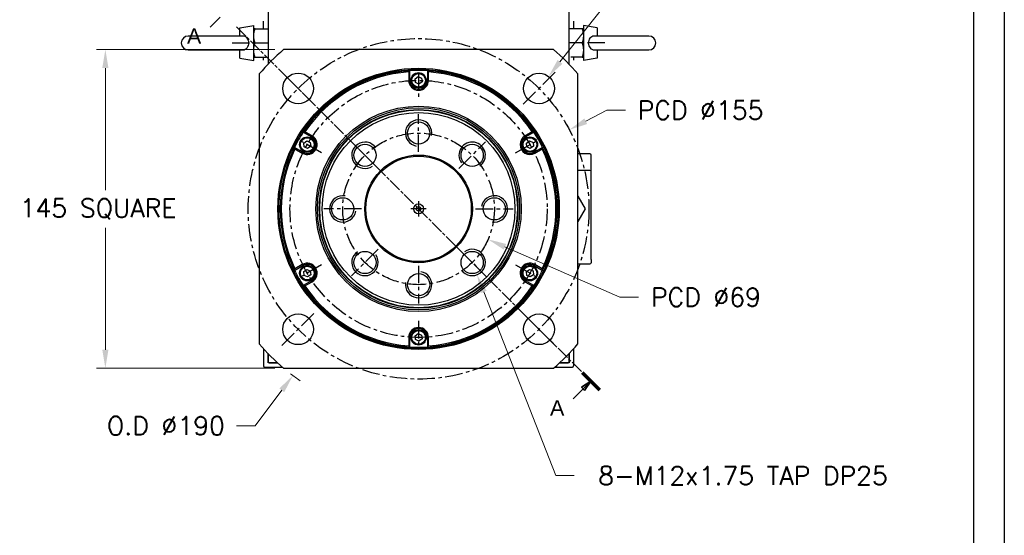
# Model space of a CAD drawing. Extents: x 18241 to 19925, y 5388 to 6587.
# Tile 8 of 23: x 19475 to 19923, y 5707 to 5941. Entities that reach past the tile are written whole.
import ezdxf

# ---------------------------------------------------------------- set-up
doc = ezdxf.new("R2010")
doc.units = 0
doc.header["$LTSCALE"] = 25.4
doc.linetypes.add('CENTER', pattern=[2, 1.25, -0.25, 0.25, -0.25])
doc.linetypes.add('CHAIN', pattern=[0.3543, 0.2362, -0.0295, 0.0591, -0.0295])
doc.layers.get('0').update_dxf_attribs({"linetype": 'CONTINUOUS'})
doc.layers.get('Defpoints').update_dxf_attribs({"linetype": 'CONTINUOUS'})
doc.layers.add('ATA-CENTER', color=133, linetype='CENTER')
for name, color, linetype, lineweight in [('ATA-DIM', 252, 'CONTINUOUS', 25), ('ATA-SECTION', 3, 'CONTINUOUS', 35), ('ATA-Thread', 3, 'CONTINUOUS', 25)]:
    doc.layers.add(name, color=color, linetype=linetype, lineweight=lineweight)
doc.styles.get("Standard").update_dxf_attribs({"font": 'simplex.shx'})
doc.styles.add('주 문자 (ISO)', font='arial.ttf')
doc.dimstyles.new('ata_A1', dxfattribs={"dimtxt": 4.2, "dimasz": 4.2, "dimexe": 2, "dimexo": 2, "dimgap": 2, "dimtad": 0, "dimtih": 1, "dimtoh": 1, "dimdec": 6, "dimdsep": 46, "dimtxsty": 'Standard', "dimcen": 0, "dimclrd": 252, "dimclre": 252, "dimclrt": 4, "dimadec": 6, "dimazin": 2, "dimtfac": 1, "dimtdec": 6, "dimtofl": 0, "dimtmove": 0, "dimatfit": 3, "dimfxl": 0, "dimtolj": 1, "dimtzin": 0, "dimlwd": 0, "dimlwe": 0, "dimarcsym": 0})

# ---------------------------------------------------------------- blocks, each defined once
blk = doc.blocks.new('*D9774')
at = {"layer": 'ATA-DIM', "color": 252, "lineweight": 0}
for p, q in [((19749.57, 5958.81), (19720.46, 5921.99)), ((19757.99, 5958.81), (19749.57, 5958.81))]:
    blk.add_line(p, q, dxfattribs=at)
at = {"layer": 'ATA-DIM', "color": 252}
blk.add_solid([(19719.36, 5922.86), (19721.56, 5921.12), (19715.25, 5915.4)], dxfattribs=at)
at = {"layer": 'Defpoints', "color": 0}
for p in [(19715.25, 5915.4), (19706.57, 5904.42)]:
    blk.add_point(p, dxfattribs=at)
at = {"layer": 'ATA-DIM', "color": 4, "insert": (19800.97, 5958.81), "char_height": 8.4, "attachment_point": 5}
blk.add_mtext('4-%%c14 THRU', dxfattribs=at)
blk = doc.blocks.new('*D9776')
at = {"layer": 'ATA-DIM', "color": 252, "lineweight": 0}
for p, q in [((19747.67, 5814.93), (19695.39, 5837.87)), ((19756.12, 5814.93), (19747.67, 5814.93))]:
    blk.add_line(p, q, dxfattribs=at)
at = {"layer": 'ATA-DIM', "color": 252}
blk.add_solid([(19695.95, 5839.15), (19694.83, 5836.59), (19687.7, 5841.24)], dxfattribs=at)
at = {"layer": 'Defpoints', "color": 0}
for p in [(19624.52, 5868.97), (19687.7, 5841.24)]:
    blk.add_point(p, dxfattribs=at)
at = {"layer": 'ATA-DIM', "color": 4, "insert": (19786.87, 5814.93), "char_height": 8.4, "attachment_point": 5}
blk.add_mtext('PCD %%c69', dxfattribs=at)
blk = doc.blocks.new('*D9780')
at = {"layer": 'ATA-DIM', "color": 252, "lineweight": 0}
for p, q in [((19590.72, 5927.61), (19509.59, 5927.61)), ((19513.59, 5919.21), (19513.59, 5863.69)), ((19513.59, 5791.01), (19513.59, 5846.53)), ((19590.72, 5782.61), (19509.59, 5782.61))]:
    blk.add_line(p, q, dxfattribs=at)
at = {"layer": 'ATA-DIM', "color": 252}
for points in [[(19514.99, 5919.21), (19512.19, 5919.21), (19513.59, 5927.61)], [(19512.19, 5791.01), (19514.99, 5791.01), (19513.59, 5782.61)]]:
    blk.add_solid(points, dxfattribs=at)
at = {"layer": 'Defpoints', "color": 0}
for p in [(19594.72, 5927.61), (19513.59, 5782.61), (19594.72, 5782.61)]:
    blk.add_point(p, dxfattribs=at)
at = {"layer": 'ATA-DIM', "color": 4, "insert": (19474.61, 5859.69), "char_height": 8.4, "attachment_point": 1}
blk.add_mtext('\\A1;145 SQUARE', dxfattribs=at)
blk = doc.blocks.new('*D9779')
at = {"layer": 'ATA-DIM', "color": 252, "lineweight": 0}
for p, q in [((19741.83, 5900.04), (19732.19, 5894.99)), ((19750.23, 5900.04), (19741.83, 5900.04))]:
    blk.add_line(p, q, dxfattribs=at)
at = {"layer": 'ATA-DIM', "color": 252}
blk.add_solid([(19731.54, 5896.23), (19732.84, 5893.75), (19724.75, 5891.09)], dxfattribs=at)
at = {"layer": 'Defpoints', "color": 0}
for p in [(19724.75, 5891.09), (19587.47, 5819.13)]:
    blk.add_point(p, dxfattribs=at)
at = {"layer": 'ATA-DIM', "color": 4, "insert": (19784.43, 5900.04), "char_height": 8.4, "attachment_point": 5}
blk.add_mtext('PCD %%c155', dxfattribs=at)
blk = doc.blocks.new('*D9778')
at = {"layer": 'ATA-DIM', "color": 252, "lineweight": 0}
for p, q in [((19581.73, 5756.43), (19593.87, 5772.54)), ((19573.31, 5756.43), (19581.73, 5756.43))]:
    blk.add_line(p, q, dxfattribs=at)
blk.add_arc((19656.11, 5855.11), 95, 232.156, 235.4049, dxfattribs=at)
at = {"layer": 'ATA-DIM', "color": 252}
blk.add_solid([(19594.99, 5771.69), (19592.75, 5773.38), (19598.93, 5779.24)], dxfattribs=at)
at = {"layer": 'Defpoints', "color": 0}
for p in [(19656.11, 5855.11), (19598.93, 5779.24)]:
    blk.add_point(p, dxfattribs=at)
at = {"layer": 'ATA-DIM', "color": 4, "insert": (19541.13, 5756.43), "char_height": 8.4, "attachment_point": 5}
blk.add_mtext('O.D %%C190', dxfattribs=at)
blk = doc.blocks.new('*D9777')
at = {"layer": 'ATA-DIM', "color": 252, "lineweight": 0}
for p, q in [((19718.53, 5733.71), (19685.76, 5817.31)), ((19726.94, 5733.71), (19718.53, 5733.71))]:
    blk.add_line(p, q, dxfattribs=at)
at = {"layer": 'ATA-DIM', "color": 252}
blk.add_solid([(19687.06, 5817.82), (19684.45, 5816.79), (19682.69, 5825.13)], dxfattribs=at)
at = {"layer": 'Defpoints', "color": 0}
for p in [(19678.31, 5836.3), (19682.69, 5825.13)]:
    blk.add_point(p, dxfattribs=at)
at = {"layer": 'ATA-DIM', "color": 4, "insert": (19803.73, 5733.71), "char_height": 8.4, "attachment_point": 5}
blk.add_mtext('8-M12x1.75 TAP DP25', dxfattribs=at)
blk = doc.blocks.new('ata-Border-A1-002')
at = {"color": 253, "ltscale": 0.5}
blk.add_line((841, 594), (841, 0), dxfattribs=at)
blk.add_line((834, 585), (834, 9))

msp = doc.modelspace()

# ---------------------------------------------------------------- linework, layer by layer
for p, q in [((19587.6078317, 6067.6073375), (19587.6078317, 5920.9309655)), ((19724.6078317, 5920.9309655), (19724.6078317, 6067.6073375)), ((19574.8078317, 5937.4964775), (19581.1078317, 5938.6073375)), ((19574.8078317, 5933.7573375), (19574.8078317, 5937.4964775)), ((19581.1078317, 5922.6073375), (19581.1078317, 5938.6073375)), ((19581.6883883, 5937.1073375), (19587.6078317, 5937.1073375)), ((19585.6078317, 5937.1073375), (19585.6078317, 5940.6073375)), ((19730.5272752, 5937.1073375), (19724.6078317, 5937.1073375)), ((19726.6078317, 5940.6073375), (19726.6078317, 5937.1073375)), ((19731.1078317, 5938.6073375), (19731.1078317, 5922.6073375)), ((19737.4078317, 5937.4964775), (19731.1078317, 5938.6073375)), ((19737.4078317, 5937.4964775), (19737.4078317, 5933.7573375)), ((19575.9695797, 5933.7573375), (19551.3078317, 5933.7573375)), ((19760.9078317, 5933.7573375), (19736.2460838, 5933.7573375)), ((19551.3078317, 5927.4573375), (19575.9695797, 5927.4573375)), ((19574.8078317, 5923.7181975), (19574.8078317, 5927.4573375)), ((19581.6883883, 5930.6073375), (19587.6078317, 5930.6073375)), ((19717.4979775, 5927.6073375), (19594.717686, 5927.6073375)), ((19730.5272752, 5930.6073375), (19724.6078317, 5930.6073375)), ((19736.2460838, 5927.4573375), (19760.9078317, 5927.4573375)), ((19737.4078317, 5927.4573375), (19737.4078317, 5923.7181975)), ((19574.8078317, 5923.7181975), (19581.1078317, 5922.6073375)), ((19581.6883883, 5924.1073375), (19586.8257994, 5924.1073375)), ((19585.6078317, 5922.7842564), (19585.6078317, 5924.1073375)), ((19730.5272752, 5924.1073375), (19725.389864, 5924.1073375)), ((19726.6078317, 5924.1073375), (19726.6078317, 5922.7842564)), ((19737.4078317, 5923.7181975), (19731.1078317, 5922.6073375)), ((19583.6078317, 5916.4974833), (19583.6078317, 5793.7171917)), ((19651.6078317, 5917.445127), (19651.6078317, 5913.6073375)), ((19652.1078317, 5913.6073375), (19652.1078317, 5917.9802251)), ((19654.5314456, 5914.3249771), (19655.9411328, 5915.3313478)), ((19654.6981445, 5912.6009668), (19654.5314456, 5914.3249771)), ((19655.9411328, 5915.3313478), (19657.517519, 5914.6137082)), ((19657.517519, 5914.6137082), (19657.6842179, 5912.8896979)), ((19660.1078317, 5917.9802251), (19660.1078317, 5913.6073375)), ((19660.6078317, 5913.6073375), (19660.6078317, 5917.445127)), ((19728.6078317, 5793.7171917), (19728.6078317, 5916.4974833)), ((19652.1078317, 5913.6073375), (19651.6078317, 5913.6073375)), ((19656.2745307, 5911.8833272), (19654.6981445, 5912.6009668)), ((19657.6842179, 5912.8896979), (19656.2745307, 5911.8833272)), ((19660.1078317, 5913.6073375), (19660.6078317, 5913.6073375)), ((19603.6583138, 5890.0078829), (19607.4453456, 5887.8214391)), ((19607.6953456, 5888.2544518), (19604.3717224, 5890.1733466)), ((19607.4453456, 5887.8214391), (19607.6953456, 5888.2544518)), ((19707.8439411, 5890.1733466), (19704.5203179, 5888.2544518)), ((19704.7703179, 5887.8214391), (19704.5203179, 5888.2544518)), ((19704.7703179, 5887.8214391), (19708.5573497, 5890.0078829)), ((19603.4453456, 5880.8932359), (19599.6583138, 5883.0796797)), ((19603.8689594, 5885.0749771), (19605.2786467, 5886.0813478)), ((19604.0356584, 5883.3509668), (19603.8689594, 5885.0749771)), ((19605.6120446, 5882.6333272), (19604.0356584, 5883.3509668)), ((19605.2786467, 5886.0813478), (19606.8550328, 5885.3637082)), ((19607.0217318, 5883.6396979), (19605.6120446, 5882.6333272)), ((19606.8550328, 5885.3637082), (19607.0217318, 5883.6396979)), ((19705.1939317, 5885.0749771), (19706.6036189, 5886.0813478)), ((19705.3606306, 5883.3509668), (19705.1939317, 5885.0749771)), ((19706.9370168, 5882.6333272), (19705.3606306, 5883.3509668)), ((19706.6036189, 5886.0813478), (19708.1800051, 5885.3637082)), ((19708.346704, 5883.6396979), (19706.9370168, 5882.6333272)), ((19708.1800051, 5885.3637082), (19708.346704, 5883.6396979)), ((19712.5573497, 5883.0796797), (19708.7703179, 5880.8932359)), ((19599.8717224, 5882.3791179), (19603.1953456, 5880.4602232)), ((19603.4453456, 5880.8932359), (19603.1953456, 5880.4602232)), ((19708.7703179, 5880.8932359), (19709.0203179, 5880.4602232)), ((19709.0203179, 5880.4602232), (19712.3439411, 5882.3791179)), ((19734.1078317, 5880.1073375), (19728.6078317, 5880.1073375)), ((19734.6078317, 5874.6073375), (19734.6078317, 5879.6073375)), ((19734.6078317, 5872.1073375), (19734.6078317, 5874.6073375)), ((19734.1078317, 5872.6073375), (19728.6078317, 5872.6073375)), ((19734.6078317, 5832.1073375), (19734.6078317, 5872.1073375)), ((19728.6077903, 5860.8490791), (19731.9227863, 5855.1073375)), ((19731.9227863, 5855.1073375), (19728.6077903, 5849.3655959)), ((19599.6583138, 5827.1349953), (19603.4453456, 5829.3214391)), ((19603.1953456, 5829.7544518), (19599.8717224, 5827.8355571)), ((19603.4453456, 5829.3214391), (19603.1953456, 5829.7544518)), ((19708.7703179, 5829.3214391), (19709.0203179, 5829.7544518)), ((19708.7703179, 5829.3214391), (19712.5573497, 5827.1349953)), ((19712.3439411, 5827.8355571), (19709.0203179, 5829.7544518)), ((19728.6078317, 5830.1073375), (19734.1078317, 5830.1073375)), ((19734.6078317, 5832.1073375), (19734.6078317, 5830.6073375)), ((19603.8689594, 5826.5749771), (19605.2786467, 5827.5813478)), ((19604.0356584, 5824.8509668), (19603.8689594, 5826.5749771)), ((19605.6120446, 5824.1333272), (19604.0356584, 5824.8509668)), ((19605.2786467, 5827.5813478), (19606.8550328, 5826.8637082)), ((19607.0217318, 5825.1396979), (19605.6120446, 5824.1333272)), ((19606.8550328, 5826.8637082), (19607.0217318, 5825.1396979)), ((19705.1939317, 5826.5749771), (19706.6036189, 5827.5813478)), ((19705.3606306, 5824.8509668), (19705.1939317, 5826.5749771)), ((19706.9370168, 5824.1333272), (19705.3606306, 5824.8509668)), ((19706.6036189, 5827.5813478), (19708.1800051, 5826.8637082)), ((19708.346704, 5825.1396979), (19706.9370168, 5824.1333272)), ((19708.1800051, 5826.8637082), (19708.346704, 5825.1396979)), ((19607.4453456, 5822.3932359), (19603.6583138, 5820.2067921)), ((19604.3717224, 5820.0413284), (19607.6953456, 5821.9602232)), ((19607.4453456, 5822.3932359), (19607.6953456, 5821.9602232)), ((19704.7703179, 5822.3932359), (19704.5203179, 5821.9602232)), ((19704.5203179, 5821.9602232), (19707.8439411, 5820.0413284)), ((19708.5573497, 5820.2067921), (19704.7703179, 5822.3932359)), ((19654.5314456, 5797.3249771), (19655.9411328, 5798.3313478)), ((19654.6981445, 5795.6009668), (19654.5314456, 5797.3249771)), ((19655.9411328, 5798.3313478), (19657.517519, 5797.6137082)), ((19657.517519, 5797.6137082), (19657.6842179, 5795.8896979)), ((19652.1078317, 5796.6073375), (19651.6078317, 5796.6073375)), ((19651.6078317, 5796.6073375), (19651.6078317, 5792.769548)), ((19652.1078317, 5792.2344499), (19652.1078317, 5796.6073375)), ((19656.2745307, 5794.8833272), (19654.6981445, 5795.6009668)), ((19657.6842179, 5795.8896979), (19656.2745307, 5794.8833272)), ((19660.1078317, 5796.6073375), (19660.6078317, 5796.6073375)), ((19660.1078317, 5796.6073375), (19660.1078317, 5792.2344499)), ((19660.6078317, 5792.769548), (19660.6078317, 5796.6073375)), ((19585.6078317, 5791.4304186), (19585.6078317, 5783.6073375)), ((19587.6078317, 5789.2837095), (19587.6078317, 5785.6073375)), ((19587.6078317, 5785.1073375), (19587.6078317, 5789.2837095)), ((19724.6078317, 5785.6073375), (19724.6078317, 5789.2837095)), ((19724.6078317, 5789.2837095), (19724.6078317, 5785.1073375)), ((19726.6078317, 5791.4304186), (19726.6078317, 5783.6073375)), ((19588.1078317, 5785.1073375), (19587.6078317, 5785.6073375)), ((19591.8816689, 5785.1073375), (19587.6078317, 5785.1073375)), ((19588.1078317, 5785.1073375), (19591.8816689, 5785.1073375)), ((19720.3339946, 5785.1073375), (19724.1078317, 5785.1073375)), ((19724.6078317, 5785.1073375), (19720.3339946, 5785.1073375)), ((19724.6078317, 5785.6073375), (19724.1078317, 5785.1073375)), ((19586.1078317, 5783.1073375), (19594.13203, 5783.1073375)), ((19594.717686, 5782.6073375), (19717.4979775, 5782.6073375)), ((19718.0836335, 5783.1073375), (19726.1078317, 5783.1073375))]:
    msp.add_line(p, q)
for centre, radius in [((19656.1078317, 5855.1073375), 64), ((19656.1078317, 5855.1073375), 63.5), ((19601.3070562, 5909.908113), 7), ((19656.1078317, 5913.6073375), 3.5), ((19656.1078317, 5913.6073375), 3.1), ((19710.9086073, 5909.908113), 7), ((19656.1078317, 5855.1073375), 46.75), ((19656.1078317, 5855.1073375), 46.000379), ((19656.1078317, 5855.1073375), 45.2), ((19656.1078317, 5855.1073375), 45), ((19656.1078317, 5855.1073375), 43.8452995), ((19656.1078317, 5889.6073375), 5.0527847), ((19605.4453456, 5884.3573375), 3.5), ((19605.4453456, 5884.3573375), 3.1), ((19706.7703179, 5884.3573375), 3.5), ((19706.7703179, 5884.3573375), 3.1), ((19631.7126478, 5879.5025215), 5.0527847), ((19680.5030157, 5879.5025215), 5.0527847), ((19656.1078317, 5855.1073375), 24.5), ((19656.1078317, 5855.1073375), 24), ((19621.6078317, 5855.1073375), 5.0527847), ((19690.6078317, 5855.1073375), 5.0527847), ((19656.1078317, 5855.1073375), 2.25), ((19656.1078317, 5855.1073375), 1), ((19631.7126478, 5830.7121535), 5.0527847), ((19680.5030157, 5830.7121535), 5.0527847), ((19605.4453456, 5825.8573375), 3.5), ((19605.4453456, 5825.8573375), 3.1), ((19706.7703179, 5825.8573375), 3.5), ((19706.7703179, 5825.8573375), 3.1), ((19656.1078317, 5820.6073375), 5.0527847), ((19601.3070562, 5800.306562), 7), ((19710.9086073, 5800.306562), 7), ((19656.1078317, 5796.6073375), 3.5), ((19656.1078317, 5796.6073375), 3.1)]:
    msp.add_circle(centre, radius)
for centre, radius, start, end in [((19551.3078317, 5930.6073375), 3.15, 90, 270), ((19760.9078317, 5930.6073375), 3.15, 270, 90), ((19656.1078317, 5855.1073375), 95, 130.256612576, 139.743387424), ((19656.1078317, 5855.1073375), 95, 40.256612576, 49.743387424), ((19656.1078317, 5855.1073375), 63, 93.640275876, 146.359724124), ((19656.1078317, 5855.1073375), 62.5, 94.128868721, 145.871131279), ((19656.1078317, 5855.1073375), 63, 86.359724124, 93.640275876), ((19656.1078317, 5855.1073375), 63, 33.640275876, 86.359724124), ((19656.1078317, 5855.1073375), 62.5, 34.128868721, 85.871131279), ((19656.1078317, 5913.6073375), 4.5, 180, 0), ((19656.1078317, 5913.6073375), 4, 180, 0), ((19656.1078317, 5855.1073375), 63, 146.359724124, 153.640275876), ((19605.4453456, 5884.3573375), 4.5, 240, 60), ((19605.4453456, 5884.3573375), 4, 240, 60), ((19706.7703179, 5884.3573375), 4.5, 120, 300), ((19706.7703179, 5884.3573375), 4, 120, 300), ((19656.1078317, 5855.1073375), 63, 26.359724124, 33.640275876), ((19656.1078317, 5855.1073375), 63, 153.640275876, 206.359724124), ((19656.1078317, 5855.1073375), 63, 333.640275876, 26.359724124), ((19656.1078317, 5855.1073375), 62.5, 154.128868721, 205.871131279), ((19656.1078317, 5855.1073375), 62.5, 334.128868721, 25.871131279), ((19734.1078317, 5879.6073375), 0.5, 0, 90), ((19734.1078317, 5872.1073375), 0.5, 0, 90), ((19605.4453456, 5825.8573375), 4.5, 300, 120), ((19605.4453456, 5825.8573375), 4, 300, 120), ((19706.7703179, 5825.8573375), 4.5, 60, 240), ((19706.7703179, 5825.8573375), 4, 60, 240), ((19734.1078317, 5830.6073375), 0.5, 270, 0), ((19656.1078317, 5855.1073375), 63, 206.359724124, 213.640275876), ((19656.1078317, 5855.1073375), 63, 326.359724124, 333.640275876), ((19656.1078317, 5855.1073375), 63, 213.640275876, 266.359724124), ((19656.1078317, 5855.1073375), 62.5, 214.128868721, 265.871131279), ((19656.1078317, 5855.1073375), 63, 273.640275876, 326.359724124), ((19656.1078317, 5855.1073375), 62.5, 274.128868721, 325.871131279), ((19656.1078317, 5796.6073375), 4.5, 0, 180), ((19656.1078317, 5796.6073375), 4, 0, 180), ((19656.1078317, 5855.1073375), 95, 220.256612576, 229.743387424), ((19656.1078317, 5855.1073375), 95, 310.256612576, 319.743387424), ((19656.1078317, 5855.1073375), 63, 266.359724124, 273.640275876), ((19586.1078317, 5783.6073375), 0.5, 180, 270), ((19726.1078317, 5783.6073375), 0.5, 270, 0)]:
    msp.add_arc(centre, radius, start, end)
for points, weights in [([(19581.6883883, 5937.1073375), (19581.1078317, 5937.1073375), (19581.1078317, 5937.1073375)], [1.01001874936, 1.04314139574, 1]), ([(19581.1078317, 5933.8573375), (19581.1078317, 5935.3656677), (19581.6883883, 5937.1073375)], [1, 1.04314139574, 1.01001874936]), ([(19731.1078317, 5937.1073375), (19731.1078317, 5937.1073375), (19730.5272752, 5937.1073375)], [1, 1.04314139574, 1.01001874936]), ([(19730.5272752, 5937.1073375), (19731.1078317, 5935.3656677), (19731.1078317, 5933.8573375)], [1.01001874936, 1.04314139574, 1]), ([(19581.6883883, 5930.6073375), (19581.1078317, 5932.3490073), (19581.1078317, 5933.8573375)], [1.01001874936, 1.04314139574, 1]), ([(19731.1078317, 5933.8573375), (19731.1078317, 5932.3490073), (19730.5272752, 5930.6073375)], [1, 1.04314139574, 1.01001874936]), ([(19581.1078317, 5927.3573375), (19581.1078317, 5928.8656677), (19581.6883883, 5930.6073375)], [1, 1.04314139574, 1.01001874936]), ([(19581.6883883, 5924.1073375), (19581.1078317, 5925.8490073), (19581.1078317, 5927.3573375)], [1.01001874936, 1.04314139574, 1]), ([(19730.5272752, 5930.6073375), (19731.1078317, 5928.8656677), (19731.1078317, 5927.3573375)], [1.01001874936, 1.04314139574, 1]), ([(19731.1078317, 5927.3573375), (19731.1078317, 5925.8490073), (19730.5272752, 5924.1073375)], [1, 1.04314139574, 1.01001874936]), ([(19581.1078317, 5924.1073375), (19581.1078317, 5924.1073375), (19581.6883883, 5924.1073375)], [1, 1.04314139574, 1.01001874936]), ([(19730.5272752, 5924.1073375), (19731.1078317, 5924.1073375), (19731.1078317, 5924.1073375)], [1.01001874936, 1.04314139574, 1])]:
    msp.add_rational_spline(points, weights, degree=2)
for points in [[(19575.9695753, 5927.4573257), (19576.0526826, 5927.4573291), (19576.1355514, 5927.460434), (19576.5929128, 5927.4955519), (19576.9469973, 5927.5898494), (19577.6125559, 5927.9222073), (19577.9084769, 5928.1621657), (19578.395634, 5928.7584035), (19578.581111, 5929.1097048), (19578.8251932, 5929.8746425), (19578.8822382, 5930.2803924), (19578.8646754, 5931.098734), (19578.7894294, 5931.5028142), (19578.5113968, 5932.2474106), (19578.3131153, 5932.5818427), (19577.8155518, 5933.1318267), (19577.5257423, 5933.3470197), (19576.8589111, 5933.6544152), (19576.4921513, 5933.7384767), (19576.0606688, 5933.7564066), (19576.0151351, 5933.7573447), (19575.9695724, 5933.7573545)], [(19736.2460882, 5933.7573493), (19736.1629809, 5933.7573459), (19736.0801121, 5933.754241), (19735.6227507, 5933.7191231), (19735.2686662, 5933.6248256), (19734.6031076, 5933.2924676), (19734.3071866, 5933.0525093), (19733.8200295, 5932.4562715), (19733.6345525, 5932.1049702), (19733.3904703, 5931.3400325), (19733.3334253, 5930.9342826), (19733.3509881, 5930.115941), (19733.4262341, 5929.7118608), (19733.7042667, 5928.9672644), (19733.9025482, 5928.6328323), (19734.4001117, 5928.0828483), (19734.6899212, 5927.8676553), (19735.3567524, 5927.5602598), (19735.7235122, 5927.4761983), (19736.1549947, 5927.4582684), (19736.2005284, 5927.4573303), (19736.246091, 5927.4573205)]]:
    msp.add_open_spline(points, degree=3, knots=[-1.1220648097, -1.1220648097, -1.1220648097, -1.1220648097, -1.0965690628, -1.0965690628, -0.9807252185, -0.9807252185, -0.8586322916, -0.8586322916, -0.7353053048, -0.7353053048, -0.6127162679, -0.6127162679, -0.4893775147, -0.4893775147, -0.3679615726, -0.3679615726, -0.2521654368, -0.2521654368, -0.1335841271, -0.1335841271, -0.1196121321, -0.1196121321, -0.1196121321, -0.1196121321])
for points in [[(19652.1078317, 5917.9802251), (19651.940908, 5917.8023441), (19651.7742368, 5917.6239774), (19651.6078317, 5917.445127)], [(19660.1078317, 5917.9802251), (19660.2747555, 5917.8023441), (19660.4414267, 5917.6239774), (19660.6078317, 5917.445127)], [(19603.6583138, 5890.0078829), (19603.8958252, 5890.0635027), (19604.1336309, 5890.1186608), (19604.3717224, 5890.1733466)], [(19707.8439411, 5890.1733466), (19708.0820326, 5890.1186608), (19708.3198383, 5890.0635027), (19708.5573497, 5890.0078829)], [(19599.8717224, 5882.3791179), (19599.800036, 5882.6126542), (19599.7289014, 5882.846179), (19599.6583138, 5883.0796797)], [(19712.5573497, 5883.0796797), (19712.4867621, 5882.846179), (19712.4156275, 5882.6126542), (19712.3439411, 5882.3791179)], [(19599.6583138, 5827.1349953), (19599.7289014, 5827.368496), (19599.800036, 5827.6020208), (19599.8717224, 5827.8355571)], [(19712.3439411, 5827.8355571), (19712.4156275, 5827.6020208), (19712.4867621, 5827.368496), (19712.5573497, 5827.1349953)], [(19604.3717224, 5820.0413284), (19604.1336309, 5820.0960142), (19603.8958252, 5820.1511723), (19603.6583138, 5820.2067921)], [(19708.5573497, 5820.2067921), (19708.3198383, 5820.1511723), (19708.0820326, 5820.0960142), (19707.8439411, 5820.0413284)], [(19652.1078317, 5792.2344499), (19651.940908, 5792.4123309), (19651.7742368, 5792.5906976), (19651.6078317, 5792.769548)], [(19660.6078317, 5792.769548), (19660.4414267, 5792.5906976), (19660.2747555, 5792.4123309), (19660.1078317, 5792.2344499)]]:
    msp.add_open_spline(points, degree=3)
at = {"layer": 'ATA-CENTER', "ltscale": 0.25}
for p, q in [((19571.3078317, 5930.6073375), (19584.6078317, 5930.6073375)), ((19740.9078317, 5930.6073375), (19727.6078317, 5930.6073375)), ((19608.7316774, 5902.4834918), (19593.882435, 5917.3327342)), ((19656.1078317, 5917.1073375), (19656.1078317, 5906.1073375)), ((19718.3332285, 5917.3327342), (19703.4839861, 5902.4834918)), ((19656.1078317, 5881.0543375), (19656.1078317, 5898.1603375)), ((19611.9405362, 5880.6073375), (19602.4142567, 5886.1073375)), ((19637.7605321, 5873.4546372), (19625.6647635, 5885.5504057)), ((19674.4551314, 5873.4546372), (19686.5509, 5885.5504057)), ((19700.2751273, 5880.6073375), (19709.8014068, 5886.1073375)), ((19656.1078317, 5858.6073375), (19656.1078317, 5851.6073375)), ((19630.1608317, 5855.1073375), (19613.0548317, 5855.1073375)), ((19659.6078317, 5855.1073375), (19652.6078317, 5855.1073375)), ((19682.0548317, 5855.1073375), (19699.1608317, 5855.1073375)), ((19637.7605321, 5836.7600378), (19625.6647635, 5824.6642692)), ((19674.4551314, 5836.7600378), (19686.5509, 5824.6642692)), ((19611.9405362, 5829.6073375), (19602.4142567, 5824.1073375)), ((19656.1078317, 5829.1603375), (19656.1078317, 5812.0543375)), ((19700.2751273, 5829.6073375), (19709.8014068, 5824.1073375)), ((19593.882435, 5792.8819408), (19608.7316774, 5807.7311832)), ((19718.3332285, 5792.8819408), (19703.4839861, 5807.7311832)), ((19656.1078317, 5804.1073375), (19656.1078317, 5793.1073375))]:
    msp.add_line(p, q, dxfattribs=at)
for radius in [77.5, 58.5, 34.5]:
    msp.add_circle((19656.1078317, 5855.1073375), radius, dxfattribs=at)
at = {"layer": 'ATA-SECTION', "linetype": 'Continuous'}
for p, q in [((19561.2121966, 5937.8360628), (19565.7601176, 5942.3839838)), ((19734.4872278, 5776.7279415), (19730.2445871, 5773.8995144)), ((19730.9516938, 5773.1924076), (19734.4872278, 5776.7279415)), ((19731.6588006, 5772.4853008), (19734.4872278, 5776.7279415)), ((19726.4037729, 5768.6444866), (19730.9516938, 5773.1924076)), ((19730.2445871, 5773.8995144), (19731.6588006, 5772.4853008))]:
    msp.add_line(p, q, dxfattribs=at)
at = {"layer": 'ATA-SECTION', "linetype": 'CHAIN'}
msp.add_line((19573.212569, 5938.0026002), (19730.5703102, 5780.644859), dxfattribs=at)
at = {"layer": 'ATA-SECTION', "linetype": 'Continuous', "lineweight": 70}
msp.add_line((19730.5703102, 5780.644859), (19738.4041453, 5772.811024), dxfattribs=at)
at = {"layer": 'ATA-SECTION', "linetype": 'Continuous', "flags": 128}
msp.add_lwpolyline([(19731.6588009, 5772.485308), (19734.4872273, 5776.727938), (19730.2445878, 5773.8995117), (19731.6588009, 5772.485308)], dxfattribs=at)
at = {"layer": 'ATA-SECTION'}
msp.add_solid([(19731.6588009, 5772.485308), (19734.4872273, 5776.727938), (19730.2445878, 5773.8995117), (19731.6588009, 5772.485308)], dxfattribs=at)
at = {"layer": 'ATA-Thread'}
for centre, start, end in [((19656.1078317, 5889.6073375), 350, 260), ((19631.7126478, 5879.5025215), 35, 305), ((19680.5030157, 5879.5025215), 305, 215), ((19621.6078317, 5855.1073375), 80, 350), ((19690.6078317, 5855.1073375), 260, 170), ((19631.7126478, 5830.7121535), 125, 35), ((19680.5030157, 5830.7121535), 215, 125), ((19656.1078317, 5820.6073375), 170, 80)]:
    msp.add_arc(centre, 6, start, end, dxfattribs=at)

# ---------------------------------------------------------------- block references
at = {"xscale": 2, "yscale": 2, "zscale": 2}
msp.add_blockref('ata-Border-A1-002', (18240.6270144, 5398.5017269), dxfattribs=at)

# ---------------------------------------------------------------- texts
at = {"layer": 'ATA-SECTION', "char_height": 6.9999999, "attachment_point": 7, "style": '주 문자 (ISO)'}
for insert in [(19550.7204127, 5930.2199677), (19715.911989, 5761.0283915)]:
    msp.add_mtext('A', dxfattribs=dict(at, insert=insert))

# ---------------------------------------------------------------- dimensions: what is measured, and where the dimension line sits
at = {"layer": 'ATA-DIM'}
for p1, p2, text, override, picture, middle in [((19706.5673276, 5904.4169118), (19715.249887, 5915.3993143), '4-<> THRU', {"dimscale": 2, "dimtp": 0.1, "dimtm": 0.1, "dimtfac": 0.71, "dimtdec": 3, "dimtolj": 0, "dimtzin": 8}, '*D9774', (19800.9673338, 5958.8067933)), ((19587.4670065, 5819.1255767), (19724.748657, 5891.0890983), 'PCD <>', {"dimscale": 2, "dimtp": 0.1, "dimtm": 0.1, "dimtfac": 0.71, "dimtdec": 3, "dimtolj": 0, "dimtzin": 8}, '*D9779', (19784.4304965, 5900.0434584)), ((19624.5158616, 5868.9708659), (19687.6998019, 5841.2438091), 'PCD <>', {"dimscale": 2, "dimtol": 0, "dimlim": 0, "dimtp": 0.1, "dimtm": 0.1, "dimtfac": 0.71, "dimtdec": 3, "dimtolj": 0, "dimtzin": 8}, '*D9776', (19786.870112, 5814.926992)), ((19678.3133699, 5836.2983375), (19682.6926615, 5825.1259696), '8-M12x1.75 TAP DP25', {"dimscale": 2, "dimtp": 0.1, "dimtm": 0.1, "dimtfac": 0.71, "dimtdec": 3, "dimtolj": 0, "dimtzin": 8}, '*D9777', (19803.7251977, 5733.7106652))]:
    dim = msp.add_diameter_dim_2p(p1=p1, p2=p2, text=text, dimstyle='ata_A1', override=override, dxfattribs=at)
    dim.commit()
    dim.dimension.update_dxf_attribs({"geometry": picture, "text_midpoint": middle, "dimtype": 163})
dim = msp.add_linear_dim(base=(19513.5908719, 5782.6073375), p1=(19594.717686, 5927.6073375), p2=(19594.717686, 5782.6073375), angle=90, text='<> SQUARE', dimstyle='ata_A1', override={"dimscale": 2, "dimtol": 0, "dimlim": 0, "dimtp": 0, "dimtm": 0, "dimtfac": 0.571429, "dimtdec": 2, "dimtolj": 1, "dimtzin": 0}, dxfattribs=at)
dim.commit()
dim.dimension.update_dxf_attribs({"geometry": '*D9780', "text_midpoint": (19513.5908719, 5855.1073375), "dimtype": 160})
dim = msp.add_radius_dim(center=(19656.1078317, 5855.1073375), mpoint=(19598.925228, 5779.2446337), text='O.D %%C190', dimstyle='ata_A1', override={"dimscale": 2, "dimtol": 0, "dimlim": 0, "dimtp": 0.1, "dimtm": 0.1, "dimtfac": 0.71, "dimtdec": 3, "dimtolj": 0, "dimtzin": 8}, dxfattribs=at)
dim.commit()
dim.dimension.update_dxf_attribs({"geometry": '*D9778', "text_midpoint": (19541.1289621, 5756.4307858), "dimtype": 164})

doc.saveas('drawing.dxf')
